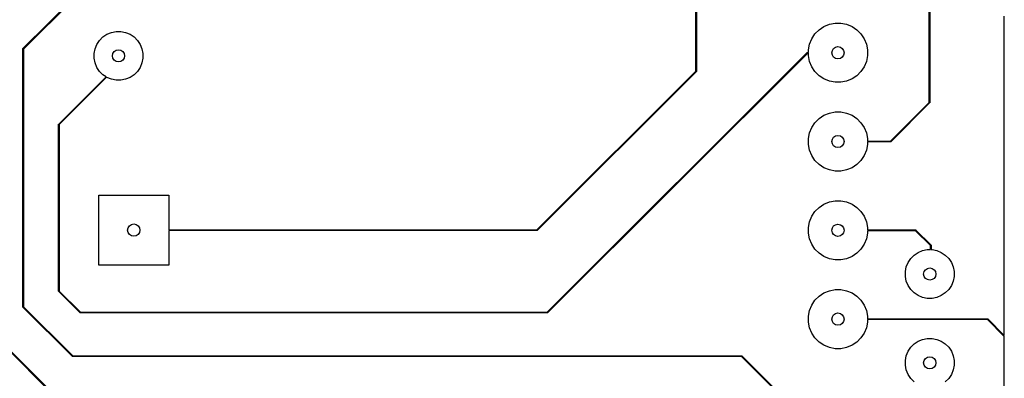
# Model space of a CAD drawing. Extents: x 122.6 to 194.2, y -146.1 to -73.8.
# Tile 6 of 11: x 149.7 to 177.9, y -127.3 to -117. Entities that reach past the tile are written whole.
import ezdxf

# ---------------------------------------------------------------- set-up
doc = ezdxf.new("R2010")
doc.units = 0
doc.layers.add('BLACK', color=7, linetype='CONTINUOUS')

msp = doc.modelspace()

# ---------------------------------------------------------------- linework, layer by layer
at = {"layer": 'BLACK', "linetype": 'CONTINUOUS'}
for p, q in [((175.715, -119.415858), (175.715, -114.464142)), ((175.735, -114.46), (175.735, -119.42)), ((169.05221, -118.518648), (169.05221, -116.2183)), ((169.07221, -116.2183), (169.07221, -118.52279)), ((149.837929, -117.872929), (151.27221, -116.438648)), ((151.289281, -116.449861), (149.855, -117.884142)), ((177.865, -126.075858), (177.865, -116.94)), ((172.575766, -117.332941), (172.714313, -117.240367)), ((172.714313, -117.240367), (172.868258, -117.176601)), ((172.868258, -117.176601), (173.031685, -117.144093)), ((173.031685, -117.144093), (173.198315, -117.144093)), ((173.198315, -117.144093), (173.361742, -117.176601)), ((173.361742, -117.176601), (173.515687, -117.240367)), ((173.515687, -117.240367), (173.654234, -117.332941)), ((152.023893, -117.635925), (152.120925, -117.538893)), ((152.120925, -117.538893), (152.235022, -117.462655)), ((152.235022, -117.462655), (152.361801, -117.410142)), ((152.361801, -117.410142), (152.496388, -117.383371)), ((152.496388, -117.383371), (152.633612, -117.383371)), ((152.633612, -117.383371), (152.768199, -117.410142)), ((152.768199, -117.410142), (152.894978, -117.462655)), ((152.894978, -117.462655), (153.009075, -117.538893)), ((153.009075, -117.538893), (153.106107, -117.635925)), ((172.365367, -117.589313), (172.457941, -117.450766)), ((172.457941, -117.450766), (172.575766, -117.332941)), ((173.654234, -117.332941), (173.772059, -117.450766)), ((173.772059, -117.450766), (173.864633, -117.589313)), ((151.895142, -117.876801), (151.947655, -117.750022)), ((151.947655, -117.750022), (152.023893, -117.635925)), ((153.106107, -117.635925), (153.182345, -117.750022)), ((153.182345, -117.750022), (153.234858, -117.876801)), ((172.269093, -117.906685), (172.301601, -117.743258)), ((172.301601, -117.743258), (172.365367, -117.589313)), ((173.864633, -117.589313), (173.928399, -117.743258)), ((173.928399, -117.743258), (173.960907, -117.906685)), ((149.835, -117.88), (149.835761, -117.876173)), ((149.835, -125.26), (149.835, -117.88)), ((149.835761, -117.876173), (149.837929, -117.872929)), ((149.855, -117.884142), (149.855, -125.255858)), ((151.868371, -118.011388), (151.895142, -117.876801)), ((151.868371, -118.148612), (151.868371, -118.011388)), ((153.234858, -117.876801), (153.261629, -118.011388)), ((153.261629, -118.011388), (153.261629, -118.148612)), ((164.810858, -125.41), (172.237929, -117.982929)), ((172.249142, -118), (164.822071, -125.427071)), ((172.237929, -117.982929), (172.241173, -117.980761)), ((172.241173, -117.980761), (172.245, -117.98)), ((172.245, -117.98), (172.269093, -117.98)), ((172.269093, -118), (172.249142, -118)), ((172.269093, -117.98), (172.269093, -117.906685)), ((172.269093, -118.073315), (172.269093, -118)), ((172.301601, -118.236742), (172.269093, -118.073315)), ((173.960907, -118.073315), (173.928399, -118.236742)), ((173.960907, -117.906685), (173.960907, -118.073315)), ((151.895142, -118.283199), (151.868371, -118.148612)), ((151.947655, -118.409978), (151.895142, -118.283199)), ((153.234858, -118.283199), (153.182345, -118.409978)), ((153.261629, -118.148612), (153.234858, -118.283199)), ((172.365367, -118.390687), (172.301601, -118.236742)), ((173.928399, -118.236742), (173.864633, -118.390687)), ((152.023893, -118.524075), (151.947655, -118.409978)), ((152.120925, -118.621107), (152.023893, -118.524075)), ((152.210139, -118.680718), (152.120925, -118.621107)), ((153.009075, -118.621107), (152.894978, -118.697345)), ((153.106107, -118.524075), (153.009075, -118.621107)), ((153.182345, -118.409978), (153.106107, -118.524075)), ((164.518465, -123.052393), (169.05221, -118.518648)), ((169.069281, -118.529861), (164.529678, -123.069464)), ((169.071449, -118.526617), (169.069281, -118.529861)), ((169.07221, -118.52279), (169.071449, -118.526617)), ((172.457941, -118.529234), (172.365367, -118.390687)), ((172.575766, -118.647059), (172.457941, -118.529234)), ((172.714313, -118.739633), (172.575766, -118.647059)), ((173.654234, -118.647059), (173.515687, -118.739633)), ((173.772059, -118.529234), (173.654234, -118.647059)), ((173.864633, -118.390687), (173.772059, -118.529234)), ((150.857929, -120.032929), (152.210139, -118.680718)), ((152.227094, -118.692047), (150.875, -120.044142)), ((152.235022, -118.697345), (152.227094, -118.692047)), ((152.361801, -118.749858), (152.235022, -118.697345)), ((152.496388, -118.776629), (152.361801, -118.749858)), ((152.633612, -118.776629), (152.496388, -118.776629)), ((152.768199, -118.749858), (152.633612, -118.776629)), ((152.894978, -118.697345), (152.768199, -118.749858)), ((172.868258, -118.803399), (172.714313, -118.739633)), ((173.031685, -118.835907), (172.868258, -118.803399)), ((173.198315, -118.835907), (173.031685, -118.835907)), ((173.361742, -118.803399), (173.198315, -118.835907)), ((173.515687, -118.739633), (173.361742, -118.803399)), ((174.610858, -120.52), (175.715, -119.415858)), ((175.732071, -119.427071), (174.622071, -120.537071)), ((175.734239, -119.423827), (175.732071, -119.427071)), ((175.735, -119.42), (175.734239, -119.423827)), ((172.575766, -119.872941), (172.714313, -119.780367)), ((172.714313, -119.780367), (172.868258, -119.716601)), ((172.868258, -119.716601), (173.031685, -119.684093)), ((173.031685, -119.684093), (173.198315, -119.684093)), ((173.198315, -119.684093), (173.361742, -119.716601)), ((173.361742, -119.716601), (173.515687, -119.780367)), ((173.515687, -119.780367), (173.654234, -119.872941)), ((150.855, -120.04), (150.855761, -120.036173)), ((150.855, -124.81), (150.855, -120.04)), ((150.855761, -120.036173), (150.857929, -120.032929)), ((150.875, -120.044142), (150.875, -124.805858)), ((172.365367, -120.129313), (172.457941, -119.990766)), ((172.457941, -119.990766), (172.575766, -119.872941)), ((173.654234, -119.872941), (173.772059, -119.990766)), ((173.772059, -119.990766), (173.864633, -120.129313)), ((172.269093, -120.446685), (172.301601, -120.283258)), ((172.301601, -120.283258), (172.365367, -120.129313)), ((173.864633, -120.129313), (173.928399, -120.283258)), ((173.928399, -120.283258), (173.960907, -120.446685)), ((172.269093, -120.613315), (172.269093, -120.446685)), ((172.301601, -120.776742), (172.269093, -120.613315)), ((173.960907, -120.613315), (173.928399, -120.776742)), ((173.960907, -120.446685), (173.960907, -120.52)), ((173.960907, -120.52), (174.610858, -120.52)), ((174.615, -120.54), (173.960907, -120.54)), ((173.960907, -120.54), (173.960907, -120.613315)), ((174.618827, -120.539239), (174.615, -120.54)), ((174.622071, -120.537071), (174.618827, -120.539239)), ((172.365367, -120.930687), (172.301601, -120.776742)), ((173.928399, -120.776742), (173.864633, -120.930687)), ((172.457941, -121.069234), (172.365367, -120.930687)), ((172.575766, -121.187059), (172.457941, -121.069234)), ((172.714313, -121.279633), (172.575766, -121.187059)), ((173.654234, -121.187059), (173.515687, -121.279633)), ((173.772059, -121.069234), (173.654234, -121.187059)), ((173.864633, -120.930687), (173.772059, -121.069234)), ((172.868258, -121.343399), (172.714313, -121.279633)), ((173.031685, -121.375907), (172.868258, -121.343399)), ((173.198315, -121.375907), (173.031685, -121.375907)), ((173.361742, -121.343399), (173.198315, -121.375907)), ((173.515687, -121.279633), (173.361742, -121.343399)), ((152.00221, -124.062393), (152.00221, -122.062393)), ((152.00221, -122.062393), (154.00221, -122.062393)), ((154.00221, -122.062393), (154.00221, -123.052393)), ((172.575766, -122.412941), (172.714313, -122.320367)), ((172.714313, -122.320367), (172.868258, -122.256601)), ((172.868258, -122.256601), (173.031685, -122.224093)), ((173.031685, -122.224093), (173.198315, -122.224093)), ((173.198315, -122.224093), (173.361742, -122.256601)), ((173.361742, -122.256601), (173.515687, -122.320367)), ((173.515687, -122.320367), (173.654234, -122.412941)), ((172.365367, -122.669313), (172.457941, -122.530766)), ((172.457941, -122.530766), (172.575766, -122.412941)), ((173.654234, -122.412941), (173.772059, -122.530766)), ((173.772059, -122.530766), (173.864633, -122.669313)), ((172.269093, -122.986685), (172.301601, -122.823258)), ((172.301601, -122.823258), (172.365367, -122.669313)), ((173.864633, -122.669313), (173.928399, -122.823258)), ((173.928399, -122.823258), (173.960907, -122.986685)), ((154.00221, -123.052393), (164.518465, -123.052393)), ((164.522607, -123.072393), (154.00221, -123.072393)), ((154.00221, -123.072393), (154.00221, -124.062393)), ((164.526434, -123.071632), (164.522607, -123.072393)), ((164.529678, -123.069464), (164.526434, -123.071632)), ((172.269093, -123.153315), (172.269093, -122.986685)), ((172.301601, -123.316742), (172.269093, -123.153315)), ((173.960907, -123.153315), (173.928399, -123.316742)), ((173.960907, -122.986685), (173.960907, -123.06)), ((173.960907, -123.06), (175.335, -123.06)), ((175.330858, -123.08), (173.960907, -123.08)), ((173.960907, -123.08), (173.960907, -123.153315)), ((175.755, -123.504142), (175.330858, -123.08)), ((175.335, -123.06), (175.338827, -123.060761)), ((175.338827, -123.060761), (175.342071, -123.062929)), ((175.342071, -123.062929), (175.772071, -123.492929)), ((172.365367, -123.470687), (172.301601, -123.316742)), ((173.928399, -123.316742), (173.864633, -123.470687)), ((172.457941, -123.609234), (172.365367, -123.470687)), ((172.575766, -123.727059), (172.457941, -123.609234)), ((172.714313, -123.819633), (172.575766, -123.727059)), ((173.654234, -123.727059), (173.515687, -123.819633)), ((173.772059, -123.609234), (173.654234, -123.727059)), ((173.864633, -123.470687), (173.772059, -123.609234)), ((175.290925, -123.778893), (175.405022, -123.702655)), ((175.405022, -123.702655), (175.531801, -123.650142)), ((175.531801, -123.650142), (175.666388, -123.623371)), ((175.666388, -123.623371), (175.755, -123.623371)), ((175.755, -123.623371), (175.755, -123.504142)), ((175.772071, -123.492929), (175.774239, -123.496173)), ((175.774239, -123.496173), (175.775, -123.5)), ((175.775, -123.5), (175.775, -123.623371)), ((175.775, -123.623371), (175.803612, -123.623371)), ((175.803612, -123.623371), (175.938199, -123.650142)), ((175.938199, -123.650142), (176.064978, -123.702655)), ((176.064978, -123.702655), (176.179075, -123.778893)), ((172.868258, -123.883399), (172.714313, -123.819633)), ((173.031685, -123.915907), (172.868258, -123.883399)), ((173.198315, -123.915907), (173.031685, -123.915907)), ((173.361742, -123.883399), (173.198315, -123.915907)), ((173.515687, -123.819633), (173.361742, -123.883399)), ((175.065142, -124.116801), (175.117655, -123.990022)), ((175.117655, -123.990022), (175.193893, -123.875925)), ((175.193893, -123.875925), (175.290925, -123.778893)), ((176.179075, -123.778893), (176.276107, -123.875925)), ((176.276107, -123.875925), (176.352345, -123.990022)), ((176.352345, -123.990022), (176.404858, -124.116801)), ((154.00221, -124.062393), (152.00221, -124.062393)), ((175.038371, -124.251388), (175.065142, -124.116801)), ((175.038371, -124.388612), (175.038371, -124.251388)), ((176.404858, -124.116801), (176.431629, -124.251388)), ((176.431629, -124.251388), (176.431629, -124.388612)), ((175.065142, -124.523199), (175.038371, -124.388612)), ((175.117655, -124.649978), (175.065142, -124.523199)), ((176.404858, -124.523199), (176.352345, -124.649978)), ((176.431629, -124.388612), (176.404858, -124.523199)), ((150.855761, -124.813827), (150.855, -124.81)), ((150.857929, -124.817071), (150.855761, -124.813827)), ((151.467929, -125.427071), (150.857929, -124.817071)), ((150.875, -124.805858), (151.479142, -125.41)), ((172.714313, -124.860367), (172.868258, -124.796601)), ((172.868258, -124.796601), (173.031685, -124.764093)), ((173.031685, -124.764093), (173.198315, -124.764093)), ((173.198315, -124.764093), (173.361742, -124.796601)), ((173.361742, -124.796601), (173.515687, -124.860367)), ((175.193893, -124.764075), (175.117655, -124.649978)), ((175.290925, -124.861107), (175.193893, -124.764075)), ((176.276107, -124.764075), (176.179075, -124.861107)), ((176.352345, -124.649978), (176.276107, -124.764075)), ((172.365367, -125.209313), (172.457941, -125.070766)), ((172.457941, -125.070766), (172.575766, -124.952941)), ((172.575766, -124.952941), (172.714313, -124.860367)), ((173.515687, -124.860367), (173.654234, -124.952941)), ((173.654234, -124.952941), (173.772059, -125.070766)), ((173.772059, -125.070766), (173.864633, -125.209313)), ((175.405022, -124.937345), (175.290925, -124.861107)), ((175.531801, -124.989858), (175.405022, -124.937345)), ((175.666388, -125.016629), (175.531801, -124.989858)), ((175.803612, -125.016629), (175.666388, -125.016629)), ((175.938199, -124.989858), (175.803612, -125.016629)), ((176.064978, -124.937345), (175.938199, -124.989858)), ((176.179075, -124.861107), (176.064978, -124.937345)), ((149.835761, -125.263827), (149.835, -125.26)), ((149.837929, -125.267071), (149.835761, -125.263827)), ((151.247929, -126.677071), (149.837929, -125.267071)), ((149.855, -125.255858), (151.259142, -126.66)), ((151.479142, -125.41), (164.810858, -125.41)), ((172.269093, -125.526685), (172.301601, -125.363258)), ((172.301601, -125.363258), (172.365367, -125.209313)), ((173.864633, -125.209313), (173.928399, -125.363258)), ((173.928399, -125.363258), (173.960907, -125.526685)), ((151.471173, -125.429239), (151.467929, -125.427071)), ((151.475, -125.43), (151.471173, -125.429239)), ((164.815, -125.43), (151.475, -125.43)), ((164.818827, -125.429239), (164.815, -125.43)), ((164.822071, -125.427071), (164.818827, -125.429239)), ((172.269093, -125.693315), (172.269093, -125.526685)), ((172.301601, -125.856742), (172.269093, -125.693315)), ((173.960907, -125.693315), (173.928399, -125.856742)), ((173.960907, -125.526685), (173.960907, -125.6)), ((173.960907, -125.6), (177.385, -125.6)), ((177.380858, -125.62), (173.960907, -125.62)), ((173.960907, -125.62), (173.960907, -125.693315)), ((177.865, -126.104142), (177.380858, -125.62)), ((177.385, -125.6), (177.388827, -125.600761)), ((177.388827, -125.600761), (177.392071, -125.602929)), ((177.392071, -125.602929), (177.865, -126.075858)), ((150.877929, -127.947071), (148.727929, -125.797071)), ((148.745, -125.785858), (150.889142, -127.93)), ((172.365367, -126.010687), (172.301601, -125.856742)), ((173.928399, -125.856742), (173.864633, -126.010687)), ((172.457941, -126.149234), (172.365367, -126.010687)), ((172.575766, -126.267059), (172.457941, -126.149234)), ((173.772059, -126.149234), (173.654234, -126.267059)), ((173.864633, -126.010687), (173.772059, -126.149234)), ((175.290925, -126.318893), (175.405022, -126.242655)), ((175.405022, -126.242655), (175.531801, -126.190142)), ((175.531801, -126.190142), (175.666388, -126.163371)), ((175.666388, -126.163371), (175.803612, -126.163371)), ((175.803612, -126.163371), (175.938199, -126.190142)), ((175.938199, -126.190142), (176.064978, -126.242655)), ((176.064978, -126.242655), (176.179075, -126.318893)), ((177.865, -143.36), (177.865, -126.104142)), ((172.714313, -126.359633), (172.575766, -126.267059)), ((172.868258, -126.423399), (172.714313, -126.359633)), ((173.031685, -126.455907), (172.868258, -126.423399)), ((173.198315, -126.455907), (173.031685, -126.455907)), ((173.361742, -126.423399), (173.198315, -126.455907)), ((173.515687, -126.359633), (173.361742, -126.423399)), ((173.654234, -126.267059), (173.515687, -126.359633)), ((175.065142, -126.656801), (175.117655, -126.530022)), ((175.117655, -126.530022), (175.193893, -126.415925)), ((175.193893, -126.415925), (175.290925, -126.318893)), ((176.179075, -126.318893), (176.276107, -126.415925)), ((176.276107, -126.415925), (176.352345, -126.530022)), ((176.352345, -126.530022), (176.404858, -126.656801)), ((151.251173, -126.679239), (151.247929, -126.677071)), ((151.255, -126.68), (151.251173, -126.679239)), ((170.360858, -126.68), (151.255, -126.68)), ((151.259142, -126.66), (170.365, -126.66)), ((171.635, -127.954142), (170.360858, -126.68)), ((170.365, -126.66), (170.368827, -126.660761)), ((170.368827, -126.660761), (170.372071, -126.662929)), ((170.372071, -126.662929), (171.652071, -127.942929)), ((175.038371, -126.791388), (175.065142, -126.656801)), ((175.038371, -126.928612), (175.038371, -126.791388)), ((176.404858, -126.656801), (176.431629, -126.791388)), ((176.431629, -126.791388), (176.431629, -126.928612)), ((175.065142, -127.063199), (175.038371, -126.928612)), ((175.117655, -127.189978), (175.065142, -127.063199)), ((176.404858, -127.063199), (176.352345, -127.189978)), ((176.431629, -126.928612), (176.404858, -127.063199)), ((175.193893, -127.304075), (175.117655, -127.189978)), ((175.290925, -127.401107), (175.193893, -127.304075)), ((176.276107, -127.304075), (176.179075, -127.401107)), ((176.352345, -127.189978), (176.276107, -127.304075))]:
    msp.add_line(p, q, dxfattribs=at)
at = {"layer": 'BLACK'}
for centre in [(173.115, -117.99), (173.115, -117.99), (152.565, -118.08), (152.565, -118.08), (173.115, -120.53), (173.115, -120.53), (153.00221, -123.062393), (153.00221, -123.062393), (173.115, -123.07), (173.115, -123.07), (175.735, -124.32), (175.735, -124.32), (173.115, -125.61), (173.115, -125.61), (175.735, -126.86), (175.735, -126.86)]:
    msp.add_circle(centre, 0.175, dxfattribs=at)
at = {"layer": 'WHITE'}
for centre in [(173.115, -117.99), (152.565, -118.08), (173.115, -120.53), (153.00221, -123.062393), (173.115, -123.07), (175.735, -124.32), (173.115, -125.61), (175.735, -126.86)]:
    msp.add_circle(centre, 0.175, dxfattribs=at)

doc.saveas('drawing.dxf')
